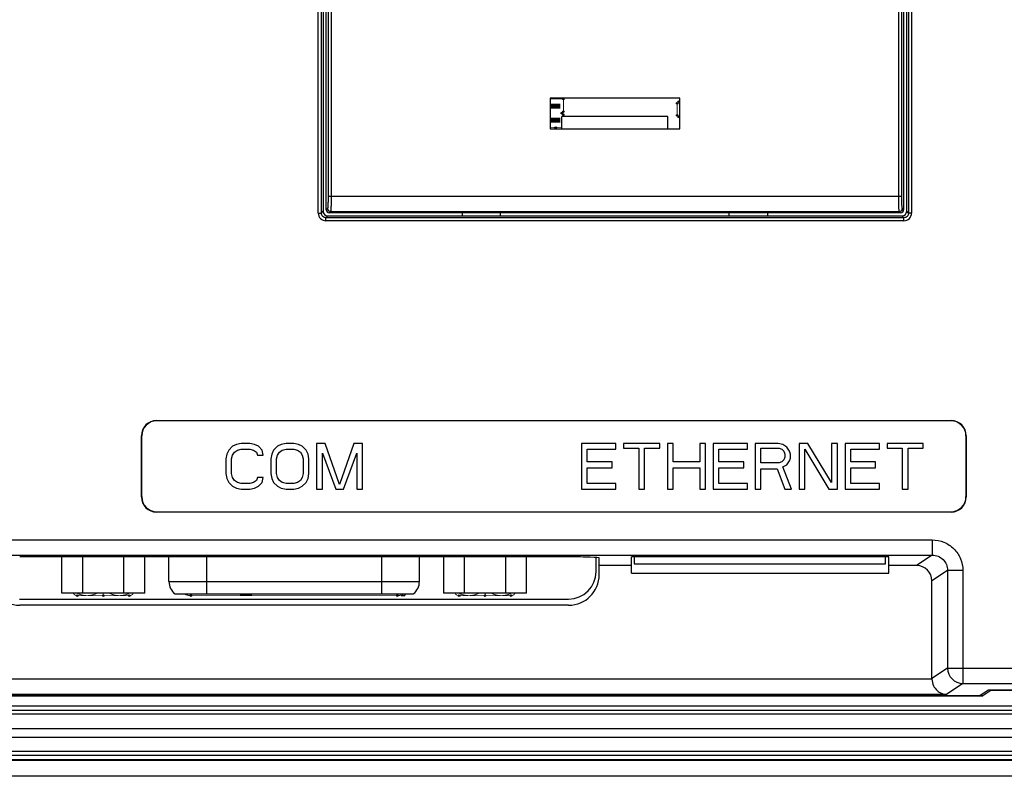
# Model space of a CAD drawing. Header units: millimetres. Extents: x 0 to 594, y 0 to 420.
# Tile 11 of 15: x 454 to 519, y 190 to 240. Entities that reach past the tile are written whole.
import ezdxf

# ---------------------------------------------------------------- set-up
doc = ezdxf.new("R2010")
doc.units = ezdxf.units.MM
doc.header["$LTSCALE"] = 65.395
for name, color, linetype in [('BATTERY_COVER-SHAPE', 7, 'CONTINUOUS'), ('D_SUB_09P-SHAPE', 7, 'CONTINUOUS'), ('FRONT_CASE-RE04-SHAPE', 7, 'CONTINUOUS'), ('GASKET-04TW_V2-SHAPE', 7, 'CONTINUOUS'), ('GUIDE_SERIAL_PORT-SHAPE', 7, 'CONTINUOUS'), ('MAIN_PCB_ASSY_RE04-SHAPE', 7, 'CONTINUOUS'), ('REAR_CASE-RE04-SHAPE', 7, 'CONTINUOUS')]:
    doc.layers.add(name, color=color, linetype=linetype)

msp = doc.modelspace()

# ---------------------------------------------------------------- linework, layer by layer
at = {"layer": 'BATTERY_COVER-SHAPE', "color": 7, "linetype": 'Continuous'}
for p, q in [((474.369015, 227.276855), (474.369015, 273.677404)), ((474.490102, 273.556317), (474.490102, 228.157113)), ((474.689828, 273.756043), (474.689828, 228.157113)), ((511.848203, 228.157113), (511.848203, 273.756043)), ((512.047929, 228.157113), (512.047929, 273.556317)), ((512.169015, 273.677404), (512.169015, 227.276855)), ((489.019015, 234.577129), (489.019015, 232.577129)), ((497.519015, 234.577129), (489.019015, 234.577129)), ((497.519015, 232.577129), (497.519015, 234.577129)), ((489.798689, 232.577129), (489.798689, 233.377129)), ((496.739342, 233.377129), (489.798689, 233.377129)), ((496.739342, 232.577129), (496.739342, 233.377129)), ((489.019015, 232.577129), (497.519015, 232.577129)), ((474.490102, 228.157113), (512.047929, 228.157113)), ((474.45037, 227.35821), (474.369015, 227.276855)), ((474.650096, 227.158484), (474.568741, 227.077129)), ((485.769015, 227.077129), (474.568741, 227.077129)), ((474.650096, 227.158484), (511.887935, 227.158484)), ((485.779497, 227.066648), (485.769015, 227.077129)), ((485.779497, 226.877129), (485.779497, 227.066648)), ((500.758534, 227.066648), (485.779497, 227.066648)), ((500.758534, 227.066648), (500.769015, 227.077129)), ((500.758534, 226.877129), (500.758534, 227.066648)), ((511.969289, 227.077129), (500.769015, 227.077129)), ((511.969289, 227.077129), (511.887935, 227.158484)), ((512.169015, 227.276855), (512.087661, 227.35821))]:
    msp.add_line(p, q, dxfattribs=at)
for centre, start, end in [((474.650695, 227.358809), 180.17150195, 269.82849805), ((511.887335, 227.358809), 270.17151133, 359.82848867)]:
    msp.add_arc(centre, 0.200326, start, end, dxfattribs=at)
for centre, major_axis, start_param, end_param in [((474.56929, 227.277404), (0.141809, 0.141809), 2.357564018, 3.925621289), ((511.968741, 227.277404), (0.141809, -0.141809), -0.784028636, 0.784028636)]:
    msp.add_ellipse(centre, major_axis=major_axis, ratio=0.997264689, start_param=start_param, end_param=end_param, dxfattribs=at)
for points, knots in [([(474.490102, 228.157113), (474.4901, 228.058231), (474.488766, 227.91437), (474.483948, 227.730749), (474.479204, 227.612829), (474.473589, 227.514343), (474.467025, 227.439184), (474.461187, 227.39173), (474.455246, 227.367968), (474.452375, 227.36023), (474.45037, 227.35821)], [0, 0, 0, 0, 0.370073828, 0.538393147, 0.687389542, 0.811839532, 0.907258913, 0.970418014, 0.989346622, 1, 1, 1, 1]), ([(474.689828, 228.157113), (474.689825, 228.033531), (474.6885, 227.853735), (474.683667, 227.62425), (474.678964, 227.476817), (474.673236, 227.35385), (474.667566, 227.268685), (474.662242, 227.216159), (474.658699, 227.188982), (474.654933, 227.170816), (474.652226, 227.161157), (474.650096, 227.158484)], [0, 0, 0, 0, 0.370446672, 0.53892567, 0.688051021, 0.812574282, 0.907983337, 0.943713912, 0.971013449, 0.989754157, 1, 1, 1, 1]), ([(511.887935, 227.158484), (511.885804, 227.161157), (511.883097, 227.170817), (511.879332, 227.188982), (511.875789, 227.21616), (511.870464, 227.268686), (511.864794, 227.353852), (511.859066, 227.476819), (511.854364, 227.624252), (511.849531, 227.853737), (511.848205, 228.033532), (511.848203, 228.157113)], [0, 0, 0, 0, 0.010246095, 0.028987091, 0.056286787, 0.092017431, 0.18742686, 0.31195025, 0.46107604, 0.629555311, 1, 1, 1, 1]), ([(512.087661, 227.35821), (512.085656, 227.36023), (512.082784, 227.367968), (512.076843, 227.39173), (512.071005, 227.439184), (512.064441, 227.514343), (512.058826, 227.61283), (512.054083, 227.73075), (512.049264, 227.914371), (512.04793, 228.058231), (512.047929, 228.157113)], [0, 0, 0, 0, 0.010653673, 0.029582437, 0.092741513, 0.188161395, 0.312611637, 0.461608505, 0.629928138, 1, 1, 1, 1])]:
    msp.add_open_spline(points, degree=3, knots=knots, dxfattribs=at)
at = {"layer": 'D_SUB_09P-SHAPE', "color": 7, "linetype": 'Continuous'}
for p, q in [((457.066242, 202.177129), (457.066242, 204.544592)), ((458.420129, 204.544592), (458.420129, 202.177129)), ((461.127902, 202.177129), (461.127902, 204.544592)), ((462.481788, 202.177129), (462.481788, 204.544592)), ((464.069015, 202.927129), (464.069015, 204.544592)), ((466.519015, 204.544592), (466.519015, 202.127129)), ((478.019015, 202.127129), (478.019015, 204.544592)), ((480.469015, 202.927129), (480.469015, 204.544592)), ((482.056242, 204.544592), (482.056242, 202.177129)), ((483.410129, 202.177129), (483.410129, 204.544592)), ((486.117902, 202.177129), (486.117902, 204.544592)), ((487.471788, 202.177129), (487.471788, 204.544592)), ((464.069015, 202.927129), (480.469015, 202.927129)), ((462.481788, 202.177129), (457.066242, 202.177129)), ((464.46893, 202.127129), (480.069105, 202.127129)), ((468.769015, 202.027129), (468.769015, 202.127129)), ((469.481515, 202.027129), (468.769015, 202.027129)), ((468.808599, 202.027129), (468.808599, 202.127129)), ((468.867974, 202.027129), (468.867974, 202.127129)), ((468.966932, 202.027129), (468.966932, 202.127129)), ((469.06589, 202.027129), (469.06589, 202.127129)), ((469.164849, 202.027129), (469.164849, 202.127129)), ((469.263807, 202.027129), (469.263807, 202.127129)), ((469.362765, 202.027129), (469.362765, 202.127129)), ((469.42214, 202.027129), (469.42214, 202.127129)), ((469.461724, 202.027129), (469.461724, 202.127129)), ((469.481515, 202.027129), (469.481515, 202.127129)), ((479.269015, 202.027129), (479.269015, 202.127129)), ((479.269015, 202.027129), (479.506515, 202.027129)), ((479.387765, 202.027129), (479.387765, 202.127129)), ((479.506515, 202.127129), (479.506515, 202.027129)), ((487.471788, 202.177129), (482.056242, 202.177129))]:
    msp.add_line(p, q, dxfattribs=at)
for centre, start, end in [((465.069015, 202.927129), 180, 233.13010235), ((479.469015, 202.927129), 306.86989765, 0)]:
    msp.add_arc(centre, 1, start, end, dxfattribs=at)
at = {"layer": 'FRONT_CASE-RE04-SHAPE', "color": 7, "linetype": 'Continuous'}
for p, q in [((517.293224, 195.423321), (447.594806, 195.423321)), ((517.293224, 195.423321), (517.888052, 195.819672)), ((517.293224, 195.556769), (517.293224, 195.423321)), ((517.888052, 195.840624), (517.888052, 195.819672)), ((517.888052, 195.819672), (537.928301, 195.819672)), ((543.573127, 190.177129), (420.964904, 190.177129))]:
    msp.add_line(p, q, dxfattribs=at)
at = {"layer": 'GASKET-04TW_V2-SHAPE', "color": 7, "linetype": 'Continuous'}
for p, q in [((541.972085, 194.770423), (422.565946, 194.770423)), ((541.969015, 194.488237), (422.569015, 194.488237)), ((541.969015, 194.242112), (422.569015, 194.242112)), ((422.569015, 193.303518), (541.969015, 193.303518)), ((422.566785, 192.740672), (541.969015, 192.740671)), ((543.469015, 191.802422), (421.069015, 191.802422)), ((421.069015, 191.558195), (543.469015, 191.558195)), ((420.019015, 191.223496), (544.519015, 191.223496)), ((421.069015, 191.276565), (543.469015, 191.276565))]:
    msp.add_line(p, q, dxfattribs=at)
at = {"layer": 'GUIDE_SERIAL_PORT-SHAPE', "color": 7, "linetype": 'Continuous'}
for p, q in [((492.034015, 203.585445), (492.034015, 204.505492)), ((494.539015, 204.544592), (494.539015, 204.085445)), ((510.989015, 204.085445), (510.989015, 204.544592)), ((494.539015, 204.085445), (510.989015, 204.085445)), ((454.294015, 201.785445), (490.234015, 201.785445))]:
    msp.add_line(p, q, dxfattribs=at)
msp.add_arc((490.234015, 203.585445), 1.8, 270, 0, dxfattribs=at)
at = {"layer": 'MAIN_PCB_ASSY_RE04-SHAPE', "color": 7, "linetype": 'Continuous'}
for points, const_width in [([(489.694015, 234.052129), (489.094015, 234.052129)], 0.3267), ([(489.019015, 234.527129), (489.894015, 234.527129)], 0.0594), ([(489.894015, 234.527129), (489.894015, 233.702129)], 0.0594), ([(497.344015, 234.252129), (497.444015, 234.352129)], 0.0594), ([(497.344015, 233.452129), (497.344015, 234.252129)], 0.0594), ([(497.444015, 234.352129), (497.519015, 234.352129)], 0.0594), ([(489.894015, 233.702129), (489.794015, 233.602129)], 0.0594), ([(489.794015, 233.602129), (489.894015, 233.502129)], 0.0594), ([(489.894015, 233.502129), (489.894015, 233.377129)], 0.0594), ([(497.444015, 233.352129), (497.344015, 233.452129)], 0.0594), ([(497.519015, 233.352129), (497.444015, 233.352129)], 0.0594), ([(489.694015, 233.152129), (489.094015, 233.152129)], 0.3267), ([(489.798689, 232.677129), (489.019015, 232.677129)], 0.0594), ([(489.394015, 232.577129), (489.394015, 232.652129)], 0.0594), ([(461.469017, 202.007121), (458.069017, 202.007121)], 0.0594), ([(459.769017, 202.007121), (459.769017, 202.177129)], 0.0594), ([(465.522664, 202.007121), (479.015371, 202.007121)], 0.0594), ([(483.069017, 202.007121), (486.469017, 202.007121)], 0.0594), ([(484.769017, 202.007121), (484.769017, 202.177129)], 0.0594)]:
    msp.add_lwpolyline(points, dxfattribs=dict(at, const_width=const_width))
at = {"layer": 'MAIN_PCB_ASSY_RE04-SHAPE', "color": 7, "linetype": 'Continuous', "const_width": 0.0594}
for points in [[(457.798652, 202.177112, 0.288250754), (458.069017, 202.007121)], [(458.047647, 202.176966, 0.255990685), (459.37388, 202.177123)], [(460.164155, 202.177123, 0.255990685), (461.490388, 202.176966)], [(461.469017, 202.007121, 0.288250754), (461.739383, 202.177112)], [(465.047819, 202.127052, 0.124331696), (465.522664, 202.007121)], [(479.015371, 202.007121, 0.064207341), (479.269046, 202.039832)], [(482.798652, 202.177112, 0.288250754), (483.069017, 202.007121)], [(483.047647, 202.176966, 0.255990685), (484.37388, 202.177123)], [(485.164155, 202.177123, 0.255990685), (486.490388, 202.176966)], [(486.469017, 202.007121, 0.288250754), (486.739383, 202.177112)]]:
    msp.add_lwpolyline(points, format="xyb", dxfattribs=at)
at = {"layer": 'MAIN_PCB_ASSY_RE04-SHAPE', "color": 7, "linetype": 'Continuous'}
for centre in [(489.894015, 234.527129), (497.344015, 234.252129), (497.444015, 234.352129), (489.794015, 233.602129), (489.894015, 233.702129), (489.894015, 233.502129), (497.344015, 233.452129), (497.444015, 233.352129), (489.394015, 232.652129), (458.069017, 202.007121), (459.769017, 202.007121), (461.469017, 202.007121), (465.522664, 202.007121), (479.015371, 202.007121), (483.069017, 202.007121), (484.769017, 202.007121), (486.469017, 202.007121)]:
    msp.add_circle(centre, 0.05, dxfattribs=at)
at = {"layer": 'REAR_CASE-RE04-SHAPE', "color": 7, "linetype": 'Continuous'}
for p, q in [((473.848203, 227.055632), (473.848203, 273.898627)), ((474.047929, 227.055662), (474.047929, 273.898637)), ((474.169015, 273.777541), (474.169015, 227.176718)), ((512.369015, 227.176718), (512.369015, 273.777541)), ((512.490102, 273.898597), (512.490102, 227.055622)), ((512.689828, 273.898627), (512.689828, 227.055632)), ((473.848203, 227.055632), (474.047929, 227.055632)), ((474.047929, 227.055662), (474.169015, 227.176718)), ((483.269015, 227.077129), (483.269015, 226.877129)), ((503.269015, 226.877129), (503.269015, 227.077129)), ((512.490102, 227.055622), (512.369015, 227.176718)), ((512.689828, 227.055632), (512.490102, 227.055632)), ((474.347508, 226.756043), (474.468604, 226.877129)), ((512.190483, 226.756043), (474.347508, 226.756043)), ((474.347518, 226.556317), (474.347518, 226.756043)), ((512.190513, 226.556317), (474.347518, 226.556317)), ((474.468604, 226.877129), (512.069426, 226.877129)), ((512.190483, 226.756043), (512.069426, 226.877129)), ((512.190513, 226.556317), (512.190513, 226.756043)), ((463.282708, 213.459632), (463.26521, 213.477129)), ((463.26521, 213.477129), (515.272821, 213.477129)), ((515.255323, 213.459632), (463.282708, 213.459632)), ((515.255323, 213.459632), (515.272821, 213.477129)), ((462.269015, 208.473324), (462.269015, 212.480935)), ((462.286513, 212.463437), (462.269015, 212.480935)), ((462.286513, 208.490822), (462.286513, 212.463437)), ((516.251517, 212.463437), (516.269015, 212.480935)), ((516.251517, 212.463437), (516.251517, 208.490822)), ((516.269015, 212.480935), (516.269015, 208.473324)), ((467.987765, 211.530321), (467.862765, 211.275002)), ((468.237765, 211.78564), (467.987765, 211.530321)), ((468.487765, 211.9133), (468.237765, 211.78564)), ((468.362765, 211.402661), (468.550265, 211.530321)), ((468.800265, 211.977129), (468.487765, 211.9133)), ((468.550265, 211.530321), (468.800265, 211.594151)), ((469.362765, 211.977129), (468.800265, 211.977129)), ((468.800265, 211.594151), (469.362765, 211.594151)), ((469.675265, 211.9133), (469.362765, 211.977129)), ((469.362765, 211.594151), (469.612765, 211.530321)), ((469.612765, 211.530321), (469.800265, 211.402661)), ((469.925265, 211.78564), (469.675265, 211.9133)), ((470.175265, 211.530321), (469.925265, 211.78564)), ((470.237765, 211.211172), (470.175265, 211.530321)), ((470.925265, 211.530321), (470.800265, 211.275002)), ((471.175265, 211.78564), (470.925265, 211.530321)), ((471.425265, 211.9133), (471.175265, 211.78564)), ((471.300265, 211.402661), (471.487765, 211.530321)), ((471.737765, 211.977129), (471.425265, 211.9133)), ((471.487765, 211.530321), (471.737765, 211.594151)), ((472.237765, 211.977129), (471.737765, 211.977129)), ((471.737765, 211.594151), (472.237765, 211.594151)), ((472.550265, 211.9133), (472.237765, 211.977129)), ((472.237765, 211.594151), (472.487765, 211.530321)), ((472.487765, 211.530321), (472.675265, 211.402661)), ((472.800265, 211.78564), (472.550265, 211.9133)), ((473.050265, 211.530321), (472.800265, 211.78564)), ((473.175265, 211.275002), (473.050265, 211.530321)), ((473.737765, 211.977129), (473.737765, 208.977129)), ((474.300265, 211.977129), (473.737765, 211.977129)), ((475.237765, 209.296278), (474.300265, 211.977129)), ((476.175265, 211.977129), (475.237765, 209.296278)), ((476.737765, 211.977129), (476.175265, 211.977129)), ((476.737765, 208.977129), (476.737765, 211.977129)), ((491.081515, 211.977129), (491.081515, 208.977129)), ((493.331515, 211.977129), (491.081515, 211.977129)), ((491.456515, 210.764363), (491.456515, 211.594151)), ((491.456515, 211.594151), (493.331515, 211.594151)), ((493.331515, 211.594151), (493.331515, 211.977129)), ((493.831515, 211.977129), (493.831515, 211.657981)), ((496.206515, 211.977129), (493.831515, 211.977129)), ((493.831515, 211.657981), (494.831515, 211.657981)), ((494.831515, 211.657981), (494.831515, 208.977129)), ((495.206515, 208.977129), (495.206515, 211.657981)), ((495.206515, 211.657981), (496.206515, 211.657981)), ((496.206515, 211.657981), (496.206515, 211.977129)), ((496.706515, 211.977129), (496.706515, 208.977129)), ((497.081515, 211.977129), (496.706515, 211.977129)), ((497.081515, 210.764363), (497.081515, 211.977129)), ((498.831515, 211.977129), (498.831515, 210.764363)), ((499.206515, 211.977129), (498.831515, 211.977129)), ((499.206515, 208.977129), (499.206515, 211.977129)), ((499.706515, 211.977129), (499.706515, 208.977129)), ((501.956515, 211.977129), (499.706515, 211.977129)), ((500.081515, 210.764363), (500.081515, 211.594151)), ((500.081515, 211.594151), (501.956515, 211.594151)), ((501.956515, 211.594151), (501.956515, 211.977129)), ((502.456515, 211.977129), (502.456515, 208.977129)), ((503.956515, 211.977129), (502.456515, 211.977129)), ((502.831515, 210.700534), (502.831515, 211.657981)), ((502.831515, 211.657981), (504.019015, 211.657981)), ((504.269016, 211.9133), (503.956515, 211.977129)), ((504.019015, 211.657981), (504.206515, 211.594151)), ((504.206515, 211.594151), (504.331515, 211.466491)), ((504.519015, 211.72181), (504.269016, 211.9133)), ((504.331515, 211.466491), (504.394015, 211.275002)), ((504.706515, 211.466491), (504.519015, 211.72181)), ((504.769015, 211.275002), (504.706515, 211.466491)), ((505.331515, 211.977129), (505.331515, 208.977129)), ((505.894015, 211.977129), (505.331515, 211.977129)), ((505.706515, 208.977129), (505.706515, 211.594151)), ((505.706515, 211.594151), (507.269016, 208.977129)), ((507.456516, 209.423938), (505.894015, 211.977129)), ((507.456516, 211.977129), (507.456516, 209.423938)), ((507.831516, 211.977129), (507.456516, 211.977129)), ((507.831516, 208.977129), (507.831516, 211.977129)), ((508.331515, 211.977129), (508.331515, 208.977129)), ((510.581515, 211.977129), (508.331515, 211.977129)), ((508.706515, 210.764363), (508.706515, 211.594151)), ((508.706515, 211.594151), (510.581515, 211.594151)), ((510.581515, 211.594151), (510.581515, 211.977129)), ((511.081515, 211.977129), (511.081515, 211.657981)), ((513.456516, 211.977129), (511.081515, 211.977129)), ((511.081515, 211.657981), (512.081515, 211.657981)), ((512.081515, 211.657981), (512.081515, 208.977129)), ((512.456515, 208.977129), (512.456515, 211.657981)), ((512.456515, 211.657981), (513.456516, 211.657981)), ((513.456516, 211.657981), (513.456516, 211.977129)), ((467.862765, 211.275002), (467.800265, 210.955853)), ((467.800265, 210.955853), (467.800265, 209.998406)), ((468.175265, 210.955853), (468.237765, 211.211172)), ((468.175265, 209.998406), (468.175265, 210.955853)), ((468.237765, 211.211172), (468.362765, 211.402661)), ((469.800265, 211.402661), (469.862765, 211.211172)), ((469.862765, 211.211172), (470.237765, 211.211172)), ((470.800265, 211.275002), (470.737765, 210.955853)), ((470.737765, 210.955853), (470.737765, 209.998406)), ((471.112765, 210.955853), (471.175265, 211.211172)), ((471.112765, 209.998406), (471.112765, 210.955853)), ((471.175265, 211.211172), (471.300265, 211.402661)), ((472.675265, 211.402661), (472.800265, 211.211172)), ((472.800265, 211.211172), (472.862765, 210.955853)), ((472.862765, 210.955853), (472.862765, 209.998406)), ((473.237765, 210.955853), (473.175265, 211.275002)), ((473.237765, 209.998406), (473.237765, 210.955853)), ((474.112765, 208.977129), (474.112765, 211.338832)), ((474.112765, 211.338832), (474.987765, 208.977129)), ((475.487765, 208.977129), (476.362765, 211.338832)), ((476.362765, 211.338832), (476.362765, 208.977129)), ((504.331515, 210.892023), (504.206515, 210.764363)), ((504.394015, 211.083512), (504.331515, 210.892023)), ((504.394015, 211.275002), (504.394015, 211.083512)), ((504.519015, 210.572874), (504.706515, 210.828193)), ((504.706515, 210.828193), (504.769015, 211.019683)), ((504.769015, 211.019683), (504.769015, 211.275002)), ((493.081515, 210.764363), (491.456515, 210.764363)), ((491.456515, 209.360108), (491.456515, 210.381385)), ((491.456515, 210.381385), (493.081515, 210.381385)), ((493.081515, 210.381385), (493.081515, 210.764363)), ((498.831515, 210.764363), (497.081515, 210.764363)), ((497.081515, 208.977129), (497.081515, 210.381385)), ((497.081515, 210.381385), (498.831515, 210.381385)), ((498.831515, 210.381385), (498.831515, 208.977129)), ((501.706515, 210.764363), (500.081515, 210.764363)), ((500.081515, 209.360108), (500.081515, 210.381385)), ((500.081515, 210.381385), (501.706515, 210.381385)), ((501.706515, 210.381385), (501.706515, 210.764363)), ((504.019015, 210.700534), (502.831515, 210.700534)), ((502.831515, 208.977129), (502.831515, 210.317555)), ((502.831515, 210.317555), (503.894016, 210.317555)), ((503.894016, 210.317555), (504.394015, 208.977129)), ((504.206515, 210.764363), (504.019015, 210.700534)), ((504.269016, 210.445215), (504.519015, 210.572874)), ((504.831516, 208.977129), (504.269016, 210.445215)), ((510.331515, 210.764363), (508.706515, 210.764363)), ((508.706515, 209.360108), (508.706515, 210.381385)), ((508.706515, 210.381385), (510.331515, 210.381385)), ((510.331515, 210.381385), (510.331515, 210.764363)), ((467.800265, 209.998406), (467.862765, 209.679257)), ((467.862765, 209.679257), (467.987765, 209.423938)), ((468.237765, 209.743087), (468.175265, 209.998406)), ((468.362765, 209.551598), (468.237765, 209.743087)), ((468.550265, 209.423938), (468.362765, 209.551598)), ((469.800265, 209.551598), (469.612765, 209.423938)), ((469.862765, 209.743087), (469.800265, 209.551598)), ((470.237765, 209.743087), (469.862765, 209.743087)), ((470.175265, 209.423938), (470.237765, 209.743087)), ((470.737765, 209.998406), (470.800265, 209.679257)), ((470.800265, 209.679257), (470.925265, 209.423938)), ((471.175265, 209.743087), (471.112765, 209.998406)), ((471.300265, 209.551598), (471.175265, 209.743087)), ((471.487765, 209.423938), (471.300265, 209.551598)), ((472.675265, 209.551598), (472.487765, 209.423938)), ((472.800265, 209.743087), (472.675265, 209.551598)), ((472.862765, 209.998406), (472.800265, 209.743087)), ((473.050265, 209.423938), (473.175265, 209.679257)), ((473.175265, 209.679257), (473.237765, 209.998406)), ((467.987765, 209.423938), (468.237765, 209.168619)), ((468.237765, 209.168619), (468.487765, 209.040959)), ((468.487765, 209.040959), (468.800265, 208.977129)), ((468.800265, 209.360108), (468.550265, 209.423938)), ((469.362765, 209.360108), (468.800265, 209.360108)), ((468.800265, 208.977129), (469.362765, 208.977129)), ((469.612765, 209.423938), (469.362765, 209.360108)), ((469.362765, 208.977129), (469.675265, 209.040959)), ((469.675265, 209.040959), (469.925265, 209.168619)), ((469.925265, 209.168619), (470.175265, 209.423938)), ((470.925265, 209.423938), (471.175265, 209.168619)), ((471.175265, 209.168619), (471.425265, 209.040959)), ((471.425265, 209.040959), (471.737765, 208.977129)), ((471.737765, 209.360108), (471.487765, 209.423938)), ((472.237765, 209.360108), (471.737765, 209.360108)), ((471.737765, 208.977129), (472.237765, 208.977129)), ((472.487765, 209.423938), (472.237765, 209.360108)), ((472.237765, 208.977129), (472.550265, 209.040959)), ((472.550265, 209.040959), (472.800265, 209.168619)), ((472.800265, 209.168619), (473.050265, 209.423938)), ((473.737765, 208.977129), (474.112765, 208.977129)), ((474.987765, 208.977129), (475.487765, 208.977129)), ((476.362765, 208.977129), (476.737765, 208.977129)), ((491.081515, 208.977129), (493.331515, 208.977129)), ((493.331515, 209.360108), (491.456515, 209.360108)), ((493.331515, 208.977129), (493.331515, 209.360108)), ((494.831515, 208.977129), (495.206515, 208.977129)), ((496.706515, 208.977129), (497.081515, 208.977129)), ((498.831515, 208.977129), (499.206515, 208.977129)), ((499.706515, 208.977129), (501.956515, 208.977129)), ((501.956515, 209.360108), (500.081515, 209.360108)), ((501.956515, 208.977129), (501.956515, 209.360108)), ((502.456515, 208.977129), (502.831515, 208.977129)), ((504.394015, 208.977129), (504.831516, 208.977129)), ((505.331515, 208.977129), (505.706515, 208.977129)), ((507.269016, 208.977129), (507.831516, 208.977129)), ((508.331515, 208.977129), (510.581515, 208.977129)), ((510.581515, 209.360108), (508.706515, 209.360108)), ((510.581515, 208.977129), (510.581515, 209.360108)), ((512.081515, 208.977129), (512.456515, 208.977129)), ((462.286513, 208.490822), (462.269015, 208.473324)), ((516.251517, 208.490822), (516.269015, 208.473324)), ((463.282708, 207.494627), (463.26521, 207.477129)), ((515.272821, 207.477129), (463.26521, 207.477129)), ((463.282708, 207.494627), (515.255323, 207.494627)), ((515.255323, 207.494627), (515.272821, 207.477129)), ((450.842157, 205.66044), (514.045873, 205.66044)), ((514.045873, 205.66044), (514.045873, 204.661049)), ((450.842157, 204.661049), (514.045873, 204.661049)), ((490.239015, 204.544592), (454.299015, 204.544592)), ((492.239015, 203.377129), (492.239015, 204.47475)), ((494.344015, 203.477129), (494.344015, 204.544592)), ((511.194015, 204.544592), (494.344015, 204.544592)), ((511.194015, 203.477129), (511.194015, 204.544592)), ((514.045873, 204.661049), (513.019472, 203.977129)), ((494.344015, 203.977129), (492.239015, 203.977129)), ((513.019472, 203.977129), (511.194015, 203.977129)), ((494.344015, 203.477129), (511.194015, 203.477129)), ((515.04633, 203.662876), (514.019015, 202.978347)), ((516.04496, 203.662876), (515.04633, 203.662876)), ((515.04633, 203.662876), (515.04633, 197.260283)), ((516.04496, 203.662876), (516.04496, 196.260892)), ((514.019015, 196.575754), (514.019015, 202.978347)), ((490.239015, 201.377129), (454.299015, 201.377129)), ((515.04633, 197.260283), (514.019015, 196.575754)), ((515.04633, 197.260283), (521.239649, 197.260283)), ((514.019563, 196.542661), (450.868467, 196.542661)), ((516.04496, 196.260892), (514.96798, 195.54327)), ((516.04496, 196.260892), (521.273351, 196.260892)), ((517.124394, 195.444273), (447.763636, 195.444273)), ((514.96798, 195.54327), (449.920051, 195.54327)), ((517.124394, 195.444273), (517.719223, 195.840624)), ((517.719223, 195.840624), (537.907348, 195.840624))]:
    msp.add_line(p, q, dxfattribs=at)
for centre, radius, start, end in [((474.34728, 227.055401), 0.499077, 179.97345467, 270.02722562), ((512.190744, 227.055395), 0.499077, 269.973471, 0.02722968), ((454.299015, 203.377129), 2, 180, 270), ((490.239015, 203.377129), 2, 270, 0), ((516.047533, 197.262041), 1.001182, 180.10061377, 269.85270374)]:
    msp.add_arc(centre, radius, start, end, dxfattribs=at)
for centre, major_axis, ratio, start_param, end_param in [((474.469427, 227.177541), (-0.212714, -0.212714), 0.997264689, -0.784028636, 0.784028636), ((512.068603, 227.177541), (0.212714, -0.212714), 0.997264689, -0.784028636, 0.784028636), ((463.272835, 212.47331), (-0.712499, 0.712499), 0.992432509, -0.781600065, 0.781600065), ((463.290333, 212.455812), (0.712499, -0.712499), 0.992432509, 2.359992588, 3.923192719), ((515.247698, 212.455812), (0.712499, 0.712499), 0.992432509, -0.781600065, 0.781600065), ((515.265195, 212.47331), (0.712499, 0.712499), 0.992432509, -0.781600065, 0.781600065), ((463.272835, 208.480949), (-0.712499, -0.712499), 0.992432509, -0.781600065, 0.781600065), ((463.290333, 208.498447), (0.712499, 0.712499), 0.992432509, 2.359992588, 3.923192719), ((515.247698, 208.498447), (0.712499, -0.712499), 0.992432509, -0.781600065, 0.781600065), ((515.265195, 208.480949), (0.712499, -0.712499), 0.992432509, -0.781600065, 0.781600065), ((490.239015, 204.47475), (2, 0), 0.034920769, 0, 1.570796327), ((513.017643, 202.97652), (0.833829, 0.555604), 0.998022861, -0.586855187, 0.98211464), ((515.020388, 196.577582), (0.833829, 0.555604), 0.998022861, 2.554737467, 2.587817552)]:
    msp.add_ellipse(centre, major_axis=major_axis, ratio=ratio, start_param=start_param, end_param=end_param, dxfattribs=at)
for points, knots in [([(474.347508, 226.756043), (474.271023, 226.755902), (474.111364, 226.819518), (474.047793, 226.979178), (474.047929, 227.055662)], [0, 0, 0, 0, 0.500001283, 1, 1, 1, 1]), ([(512.490102, 227.055622), (512.490242, 226.979137), (512.426627, 226.819478), (512.266967, 226.755908), (512.190483, 226.756043)], [0, 0, 0, 0, 0.500001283, 1, 1, 1, 1]), ([(514.045873, 205.66044), (514.305807, 205.660423), (514.831348, 205.556765), (515.495966, 205.112509), (515.941019, 204.448377), (516.044942, 203.922812), (516.04496, 203.662876)], [0, 0, 0, 0, 0.250009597, 0.499998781, 0.749988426, 1, 1, 1, 1]), ([(514.045873, 204.661049), (514.175871, 204.661279), (514.438893, 204.610114), (514.77202, 204.38854), (514.994943, 204.056136), (515.04656, 203.792958), (515.04633, 203.662876)], [0, 0, 0, 0, 0.249874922, 0.499886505, 0.749964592, 1, 1, 1, 1]), ([(514.019563, 196.542661), (514.02447, 196.394516), (514.09399, 196.114077), (514.334587, 195.79025), (514.638277, 195.595885), (514.860916, 195.547207), (514.96798, 195.54327)], [0, 0, 0, 0, 0.295505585, 0.55634064, 0.786413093, 1, 1, 1, 1])]:
    msp.add_open_spline(points, degree=3, knots=knots, dxfattribs=at)

doc.saveas('drawing.dxf')
